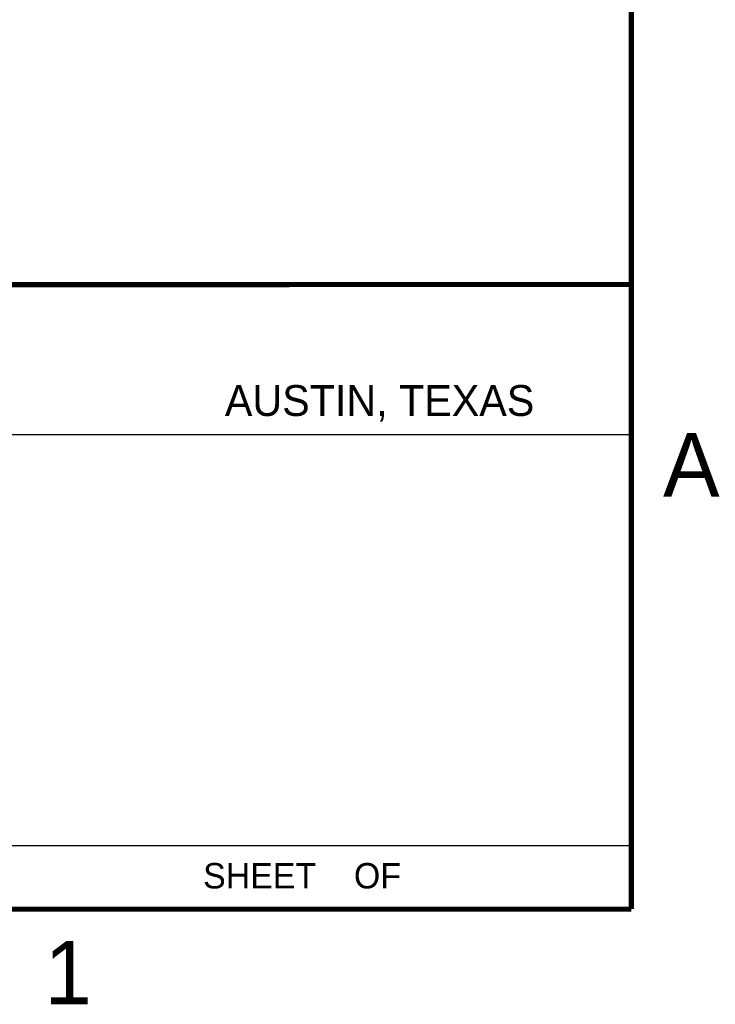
# Model space of a CAD drawing. Header units: inches. Extents: x 0 to 22, y 0 to 17.
# Tile 13 of 14: x 19.1 to 21.8, y 0.1 to 4. Entities that reach past the tile are written whole.
import ezdxf

# ---------------------------------------------------------------- set-up
doc = ezdxf.new("R2010")
doc.units = ezdxf.units.IN
doc.header["$LTSCALE"] = 1.21
doc.header["$MEASUREMENT"] = 0
doc.layers.get('0').update_dxf_attribs({"linetype": 'CONTINUOUS'})
doc.styles.add('TEXTSTYLE_2', font='txt')

msp = doc.modelspace()

# ---------------------------------------------------------------- linework, layer by layer
at = {"color": 2, "linetype": 'CONTINUOUS'}
for p, q in [((16.375, 2.96), (21.5, 2.96)), ((16.7288, 2.37), (21.5, 2.37)), ((16.375, 0.75), (21.5, 0.75))]:
    msp.add_line(p, q, dxfattribs=at)
at = {"color": 7, "linetype": 'CONTINUOUS', "const_width": 0.02}
for points in [[(21.5, 0.5), (21.5, 16.5)], [(13.6, 2.9595), (21.5, 2.96)], [(0.5, 0.5), (21.5, 0.5)]]:
    msp.add_lwpolyline(points, dxfattribs=at)

# ---------------------------------------------------------------- texts
at = {"color": 2, "linetype": 'CONTINUOUS', "attachment_point": 1, "line_spacing_factor": 0.9, "style": 'TEXTSTYLE_2'}
for s, insert, char_height, width in [('AUSTIN, TEXAS', (19.898, 2.5642), 0.121576, 1.580488), ('A', (21.625, 2.375), 0.25, 0.25), ('SHEET    OF', (19.8121, 0.6815), 0.1, 1.1), ('1', (19.1875, 0.375), 0.25, 0.25)]:
    msp.add_mtext(s, dxfattribs=dict(at, insert=insert, char_height=char_height, width=width))

doc.saveas('drawing.dxf')
